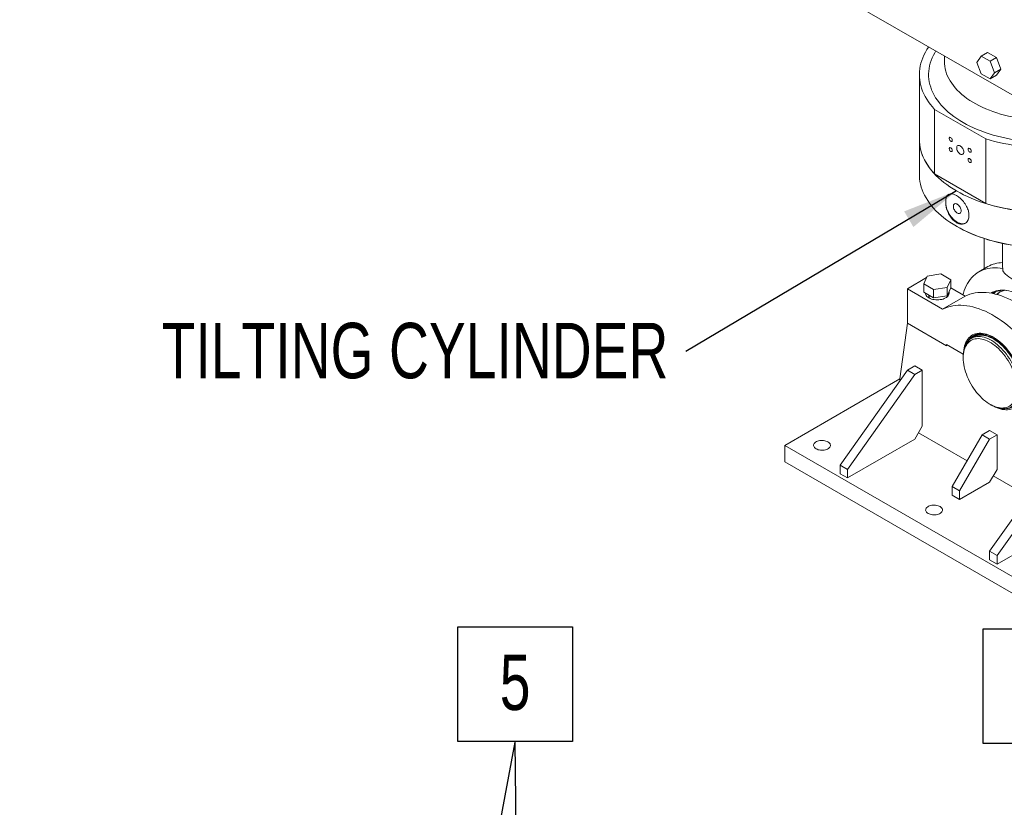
# Model space of a CAD drawing. Header units: millimetres. Extents: x 450 to 25135, y 150 to 17673.
# Tile 61 of 256: x 3301 to 5165, y 7843 to 9334. Entities that reach past the tile are written whole.
import ezdxf

# ---------------------------------------------------------------- set-up
doc = ezdxf.new("R2010")
doc.units = ezdxf.units.MM
doc.linetypes.add('SLD-Continua', pattern=[0])
doc.layers.add('COTAS', color=1, linetype='SLD-Continua')
doc.layers.add('OCULTA', color=8, linetype='SLD-Continua')
doc.styles.add('SLDTEXTSTYLE6', font='ARIALN.TTF', dxfattribs={"width": 0.87})
doc.styles.get("Standard").update_dxf_attribs({"font": 'ARIALN.TTF'})
doc.dimstyles.new('SLDDIMSTYLE0', dxfattribs={"dimtxt": 0.18, "dimasz": 105, "dimexe": 0, "dimexo": 0.0625, "dimgap": 0, "dimtad": 0, "dimtih": 1, "dimtoh": 1, "dimdec": 0, "dimrnd": 1e-09, "dimzin": 0, "dimdsep": 46, "dimtxsty": 'Standard', "dimsah": 1, "dimcen": 0.09, "dimadec": 0, "dimazin": 0, "dimtfac": 105, "dimtdec": 0, "dimtofl": 0, "dimtmove": 0, "dimatfit": 3, "dimfxl": 1, "dimfrac": 2, "dimtolj": 1, "dimtzin": 0, "dimarcsym": 0})

# ---------------------------------------------------------------- blocks, each defined once
blk = doc.blocks.new('SW_NOTE_0')
at = {"layer": 'COTAS', "color": 0, "ltscale": 30, "insert": (-33.1, 54), "char_height": 105, "attachment_point": 3, "style": 'SLDTEXTSTYLE6'}
blk.add_mtext('TILTING CYLINDER', dxfattribs=at)
blk = doc.blocks.new('SW_NOTE_0_26')
at = {"layer": 'COTAS', "color": 0, "ltscale": 30}
for p, q in [((-108.5, 1.3), (-108.5, 218.3)), ((-108.5, 218.3), (108.5, 218.3)), ((108.5, 218.3), (108.5, 1.3)), ((108.5, 1.3), (-108.5, 1.3))]:
    blk.add_line(p, q, dxfattribs=at)
at = {"layer": 'COTAS', "color": 0, "ltscale": 30, "insert": (-0.1, 166.1), "char_height": 105, "attachment_point": 2, "style": 'SLDTEXTSTYLE6'}
blk.add_mtext('12', dxfattribs=at)
blk = doc.blocks.new('SW_NOTE_0_31')
at = {"layer": 'COTAS', "color": 0, "ltscale": 30}
for p, q in [((-108.5, 1.3), (-108.5, 218.3)), ((-108.5, 218.3), (108.5, 218.3)), ((108.5, 218.3), (108.5, 1.3)), ((108.5, 1.3), (-108.5, 1.3))]:
    blk.add_line(p, q, dxfattribs=at)
at = {"layer": 'COTAS', "color": 0, "ltscale": 30, "insert": (-0.1, 166.1), "char_height": 105, "attachment_point": 2, "style": 'SLDTEXTSTYLE6'}
blk.add_mtext('5', dxfattribs=at)

msp = doc.modelspace()

# ---------------------------------------------------------------- linework, layer by layer
at = {"layer": 'OCULTA', "linetype": 'SLD-Continua', "lineweight": 18, "ltscale": 30}
for p, q in [((4424, 9627.9), (5272.5, 9138)), ((5051.7, 9265.5), (5051.7, 9254.7)), ((5121.3, 9264.9), (5113, 9253)), ((5133.3, 9271.9), (5121.3, 9264.9)), ((5138.1, 9255.3), (5121.3, 9264.9)), ((5150.1, 9262.2), (5133.3, 9271.9)), ((5113, 9253), (5121.3, 9231.5)), ((5150.1, 9262.2), (5138.1, 9255.3)), ((5146.4, 9233.7), (5138.1, 9255.3)), ((5158.5, 9240.6), (5150.1, 9262.2)), ((5004.2, 9230.2), (5004.2, 9107.8)), ((5121.3, 9231.5), (5138.1, 9221.8)), ((5138.1, 9221.8), (5146.4, 9233.7)), ((5150.1, 9228.7), (5138.1, 9221.8)), ((5158.5, 9240.6), (5146.4, 9233.7)), ((5150.1, 9228.7), (5158.5, 9240.6)), ((5130.1, 9108.4), (5033.1, 9164.3)), ((5033.1, 9164.3), (5033.1, 9041.9)), ((5004.2, 9107.8), (5004.2, 9040.8)), ((5130.1, 8985.9), (5130.1, 9108.4)), ((5130.1, 8985.9), (5033.1, 9041.9)), ((5054.1, 8993.8), (5054.1, 8984)), ((5097.8, 8958.8), (5097.8, 8968.6)), ((5074.5, 8942.8), (5075.2, 8942.4)), ((5126.9, 8862.4), (5126.9, 8919.8)), ((5161.7, 8910.5), (5161.7, 8866.2)), ((5133.8, 8866.4), (5116.8, 8856.6)), ((5162.4, 8862.6), (5162.4, 8858.6)), ((4981.6, 8824.6), (5018, 8845.7)), ((5019.3, 8848.5), (5012.5, 8833.7)), ((5045, 8852.5), (5019.3, 8848.5)), ((5063.8, 8841.6), (5045, 8852.5)), ((5056.9, 8826.8), (5063.8, 8841.6)), ((5063.8, 8826.1), (5063.8, 8841.6)), ((4981.6, 8824.6), (4981.6, 8759.3)), ((5048.3, 8786.1), (4981.6, 8824.6)), ((5012.5, 8833.7), (5031.2, 8822.9)), ((5012.5, 8818.2), (5012.5, 8833.7)), ((5012.5, 8818.2), (5031.2, 8807.4)), ((5031.2, 8822.9), (5056.9, 8826.8)), ((5031.2, 8807.4), (5031.2, 8822.9)), ((5056.9, 8811.3), (5056.9, 8826.8)), ((5056.9, 8811.3), (5063.8, 8826.1)), ((5060.6, 8816.4), (5060.6, 8819.3)), ((5090.7, 8810.6), (5063.8, 8826.1)), ((5021.9, 8812.8), (5021.9, 8807.5)), ((5022.6, 8807.9), (5021.9, 8807.5)), ((5022.6, 8812.4), (5022.6, 8807.1)), ((5031.2, 8807.4), (5056.9, 8811.3)), ((5048.3, 8786.1), (5090.7, 8810.6)), ((4981.6, 8759.3), (4967.4, 8654)), ((5055.8, 8716.4), (4981.6, 8759.3)), ((4981.6, 8759.3), (5055.8, 8716.4)), ((5098, 8727.7), (5097.2, 8726.5)), ((5107.1, 8733.1), (5102.8, 8730.6)), ((5106.9, 8735.8), (5106.7, 8735.7)), ((5144.2, 8730.5), (5144, 8730.4)), ((5144, 8730.4), (5144.2, 8730.1)), ((5144.2, 8730.4), (5144.1, 8730.4)), ((5144.1, 8730.4), (5144.1, 8730.4)), ((5144.1, 8730.4), (5144.2, 8730.4)), ((5144.1, 8730.4), (5144.1, 8730.4)), ((5144.1, 8730.3), (5144.1, 8730.4)), ((5144.1, 8730.4), (5144.1, 8730.4)), ((5144.1, 8730.4), (5144.1, 8730.4)), ((5144.1, 8730.4), (5144.1, 8730.3)), ((5144.1, 8730.3), (5144.1, 8730.4)), ((5144.1, 8730.4), (5144.1, 8730.4)), ((5144.1, 8730.4), (5144.1, 8730.3)), ((5144.1, 8730.4), (5144.1, 8730.4)), ((5144.1, 8730.4), (5144.1, 8730.4)), ((5144.1, 8730.4), (5144.1, 8730.4)), ((5144.1, 8730.4), (5144.1, 8730.4)), ((5144.1, 8730.4), (5144.1, 8730.4)), ((5144.1, 8730.3), (5144.1, 8730.4)), ((5144.1, 8730.4), (5144.2, 8730.3)), ((5144.1, 8730.4), (5144.1, 8730.4)), ((5144.1, 8730.3), (5144.1, 8730.3)), ((5144.1, 8730.3), (5144.1, 8730.3)), ((5144.1, 8730.3), (5144.1, 8730.3)), ((5144.1, 8730.3), (5144.1, 8730.3)), ((5144.1, 8730.3), (5144.1, 8730.3)), ((5144.1, 8730.3), (5144.1, 8730.3)), ((5144.1, 8730.3), (5144.1, 8730.3)), ((5144.2, 8730.3), (5144.1, 8730.3)), ((5144.2, 8730.3), (5144.1, 8730.3)), ((5144.1, 8730.3), (5144.1, 8730.3)), ((5144.1, 8730.3), (5144.2, 8730.3)), ((5144.1, 8730.3), (5144.1, 8730.3)), ((5144.1, 8730.2), (5144.1, 8730.3)), ((5144.1, 8730.3), (5144.2, 8730.3)), ((5144.1, 8730.3), (5144.1, 8730.3)), ((5144.2, 8730.2), (5144.1, 8730.2)), ((5144.4, 8730.2), (5144.2, 8730.5)), ((5144.2, 8730.5), (5144.2, 8730.5)), ((5144.2, 8730.5), (5144.4, 8730.2)), ((5144.2, 8730.4), (5144.2, 8730.4)), ((5144.2, 8730.4), (5144.2, 8730.4)), ((5144.2, 8730.4), (5144.2, 8730.4)), ((5144.2, 8730.3), (5144.2, 8730.4)), ((5144.2, 8730.4), (5144.2, 8730.4)), ((5144.2, 8730.4), (5144.2, 8730.4)), ((5144.2, 8730.4), (5144.2, 8730.4)), ((5144.2, 8730.4), (5144.2, 8730.4)), ((5144.2, 8730.4), (5144.2, 8730.4)), ((5144.2, 8730.4), (5144.2, 8730.4)), ((5144.2, 8730.4), (5144.2, 8730.4)), ((5144.2, 8730.4), (5144.2, 8730.4)), ((5144.2, 8730.4), (5144.2, 8730.4)), ((5144.2, 8730.4), (5144.2, 8730.4)), ((5144.2, 8730.4), (5144.2, 8730.4)), ((5144.2, 8730.4), (5144.2, 8730.4)), ((5144.2, 8730.4), (5144.2, 8730.3)), ((5144.2, 8730.4), (5144.2, 8730.4)), ((5144.2, 8730.4), (5144.2, 8730.4)), ((5144.2, 8730.4), (5144.2, 8730.4)), ((5144.2, 8730.4), (5144.2, 8730.4)), ((5144.2, 8730.4), (5144.2, 8730.4)), ((5144.2, 8730.4), (5144.2, 8730.4)), ((5144.2, 8730.4), (5144.2, 8730.4)), ((5144.2, 8730.4), (5144.2, 8730.4)), ((5144.2, 8730.4), (5144.2, 8730.4)), ((5144.2, 8730.4), (5144.2, 8730.4)), ((5144.2, 8730.3), (5144.2, 8730.3)), ((5144.2, 8730.3), (5144.2, 8730.3)), ((5144.2, 8730.3), (5144.2, 8730.3)), ((5144.2, 8730.3), (5144.2, 8730.3)), ((5144.2, 8730.3), (5144.2, 8730.3)), ((5144.2, 8730.3), (5144.2, 8730.3)), ((5144.2, 8730.3), (5144.2, 8730.3)), ((5144.2, 8730.3), (5144.2, 8730.3)), ((5144.2, 8730.3), (5144.2, 8730.3)), ((5144.2, 8730.3), (5144.2, 8730.3)), ((5144.2, 8730.3), (5144.2, 8730.2)), ((5144.2, 8730.2), (5144.2, 8730.3)), ((5144.2, 8730.3), (5144.2, 8730.3)), ((5144.2, 8730.3), (5144.2, 8730.3)), ((5144.2, 8730.3), (5144.2, 8730.3)), ((5144.2, 8730.3), (5144.2, 8730.3)), ((5144.2, 8730.3), (5144.2, 8730.3)), ((5144.2, 8730.3), (5144.2, 8730.3)), ((5144.2, 8730.3), (5144.2, 8730.3)), ((5144.2, 8730.3), (5144.2, 8730.3)), ((5144.2, 8730.3), (5144.2, 8730.3)), ((5144.2, 8730.3), (5144.2, 8730.3)), ((5144.2, 8730.3), (5144.2, 8730.3)), ((5144.2, 8730.3), (5144.2, 8730.2)), ((5144.2, 8730.3), (5144.2, 8730.3)), ((5144.2, 8730.3), (5144.2, 8730.3)), ((5144.2, 8730.3), (5144.3, 8730.3)), ((5144.2, 8730.2), (5144.2, 8730.3)), ((5144.2, 8730.3), (5144.2, 8730.3)), ((5144.2, 8730.3), (5144.3, 8730.3)), ((5144.3, 8730.2), (5144.2, 8730.3)), ((5144.2, 8730.3), (5144.2, 8730.3)), ((5144.2, 8730.3), (5144.2, 8730.3)), ((5144.2, 8730.3), (5144.2, 8730.3)), ((5144.2, 8730.1), (5144.4, 8730.2)), ((5144.4, 8730.2), (5144.2, 8730.1)), ((5144.2, 8730.2), (5144.2, 8730.2)), ((5144.2, 8730.2), (5144.2, 8730.2)), ((5144.2, 8730.2), (5144.2, 8730.2)), ((5144.2, 8730.2), (5144.2, 8730.2)), ((5144.2, 8730.2), (5144.2, 8730.2)), ((5144.2, 8730.2), (5144.2, 8730.2)), ((5144.2, 8730.2), (5144.2, 8730.2)), ((5144.2, 8730.2), (5144.2, 8730.2)), ((5144.2, 8730.2), (5144.2, 8730.2)), ((5144.2, 8730.2), (5144.2, 8730.2)), ((5144.2, 8730.2), (5144.2, 8730.2)), ((5144.2, 8730.2), (5144.2, 8730.2)), ((5144.2, 8730.2), (5144.2, 8730.2)), ((5144.2, 8730.2), (5144.2, 8730.2)), ((5144.2, 8730.2), (5144.2, 8730.2)), ((5144.2, 8730.2), (5144.2, 8730.2)), ((5144.3, 8730.2), (5144.2, 8730.2)), ((5144.2, 8730.2), (5144.2, 8730.2)), ((5144.2, 8730.2), (5144.2, 8730.2)), ((5144.2, 8730.2), (5144.2, 8730.2)), ((5144.2, 8730.1), (5144.2, 8730.1)), ((5144.3, 8730.3), (5144.3, 8730.3)), ((5144.3, 8730.3), (5144.3, 8730.3)), ((5144.3, 8730.3), (5144.3, 8730.2)), ((5144.3, 8730.2), (5144.3, 8730.3)), ((5144.3, 8730.3), (5144.3, 8730.3)), ((5144.3, 8730.3), (5144.3, 8730.3)), ((5144.3, 8730.3), (5144.3, 8730.2)), ((5144.3, 8730.3), (5144.3, 8730.2)), ((5144.3, 8730.3), (5144.3, 8730.3)), ((5144.3, 8730.3), (5144.3, 8730.3)), ((5144.3, 8730.2), (5144.3, 8730.2)), ((5144.3, 8730.2), (5144.3, 8730.2)), ((5144.3, 8730.2), (5144.3, 8730.2)), ((5144.3, 8730.2), (5144.3, 8730.2)), ((5144.3, 8730.2), (5144.3, 8730.2)), ((5144.3, 8730.2), (5144.3, 8730.2)), ((5144.3, 8730.2), (5144.3, 8730.2)), ((5144.3, 8730.2), (5144.3, 8730.2)), ((5144.3, 8730.2), (5144.3, 8730.2)), ((5144.3, 8730.2), (5144.3, 8730.2)), ((5144.3, 8730.2), (5144.3, 8730.2)), ((5144.4, 8730.2), (5144.4, 8730.2)), ((5055.8, 8718.9), (5055.8, 8716.4)), ((5087.4, 8700.6), (5055.8, 8718.9)), ((5055.8, 8716.4), (5055.8, 8718.9)), ((5055.8, 8718.9), (5087.4, 8700.6)), ((5087.3, 8696.2), (5087.3, 8693.8)), ((4981.6, 8670.3), (4854.3, 8490.7)), ((4995.7, 8678.5), (4981.6, 8670.3)), ((4995.7, 8662.1), (4981.6, 8670.3)), ((5009.8, 8670.3), (4995.7, 8678.5)), ((5009.8, 8670.3), (4995.7, 8662.1)), ((5009.8, 8564.1), (5009.8, 8670.3)), ((4967.4, 8653.9), (4749.3, 8528)), ((4995.7, 8662.1), (4868.4, 8482.5)), ((4967.4, 8654), (4967.4, 8650.3)), ((5138.2, 8605.6), (5140.3, 8604.4)), ((4995.7, 8539.6), (5009.8, 8564.1)), ((5137.1, 8556), (5123, 8547.8)), ((5151.3, 8547.8), (5137.1, 8556)), ((4868.4, 8466.2), (4995.7, 8539.6)), ((5002.8, 8551.9), (5094.7, 8498.8)), ((5123, 8547.8), (5066.4, 8449.8)), ((5137.1, 8539.7), (5080.5, 8441.7)), ((5137.1, 8539.7), (5123, 8547.8)), ((5151.3, 8547.8), (5137.1, 8539.7)), ((5151.3, 8482.5), (5151.3, 8547.8)), ((4749.3, 8528), (5244.2, 8242.3)), ((4749.3, 8528), (4749.3, 8497)), ((5264.4, 8507), (5137.1, 8327.4)), ((5278.5, 8498.8), (5151.3, 8319.2)), ((4749.3, 8497), (5244.2, 8211.2)), ((4868.4, 8482.5), (4854.3, 8490.7)), ((4854.3, 8490.7), (4854.3, 8474.3)), ((4868.4, 8482.5), (4868.4, 8466.2)), ((5137.1, 8458), (5151.3, 8482.5)), ((4868.4, 8466.2), (4854.3, 8474.3)), ((5144.2, 8470.2), (5211, 8431.7)), ((5080.5, 8441.7), (5066.4, 8449.8)), ((5066.4, 8449.8), (5066.4, 8433.5)), ((5080.5, 8425.3), (5137.1, 8458)), ((5080.5, 8425.3), (5066.4, 8433.5)), ((5080.5, 8441.7), (5080.5, 8425.3)), ((5151.3, 8302.9), (5278.5, 8376.4)), ((5137.1, 8327.4), (5151.3, 8319.2)), ((5137.1, 8327.4), (5137.1, 8311.1)), ((5151.3, 8319.2), (5151.3, 8302.9)), ((5137.1, 8311.1), (5151.3, 8302.9))]:
    msp.add_line(p, q, dxfattribs=at)
at = {"layer": 'OCULTA', "linetype": 'SLD-Continua', "lineweight": 18, "ltscale": 30, "flags": 128}
for points in [[(5130.1, 9108.4), (5138.2, 9105.9), (5146.6, 9103.7), (5155, 9101.6), (5163.6, 9099.7), (5172.3, 9098.1), (5181.1, 9096.6), (5190.1, 9095.3), (5199, 9094.2), (5208.1, 9093.3), (5217.2, 9092.6), (5226.4, 9092.1), (5235.5, 9091.8), (5244.7, 9091.7), (5253.9, 9091.8), (5263.1, 9092.1), (5272.2, 9092.6), (5281.3, 9093.3), (5290.4, 9094.3), (5299.3, 9095.4), (5308.2, 9096.7), (5317, 9098.2), (5325.7, 9099.9), (5334.3, 9101.8), (5342.8, 9103.9), (5351.1, 9106.2), (5359.2, 9108.6), (5367.2, 9111.2), (5375, 9114.1), (5382.6, 9117), (5390, 9120.2), (5397.2, 9123.5), (5404.2, 9126.9), (5410.9, 9130.5), (5417.4, 9134.3), (5423.6, 9138.2), (5429.6, 9142.2), (5435.3, 9146.4), (5440.7, 9150.7), (5445.8, 9155.1), (5450.7, 9159.6), (5455.2, 9164.2), (5459.4, 9168.9), (5463.3, 9173.7), (5466.9, 9178.6), (5470.2, 9183.5), (5473.1, 9188.6), (5475.7, 9193.6), (5478, 9198.8), (5479.9, 9204), (5481.5, 9209.2), (5482.7, 9214.4), (5483.6, 9219.7), (5484.1, 9225), (5484.2, 9230.3), (5484.1, 9235.6), (5483.5, 9240.9), (5482.6, 9246.2), (5481.4, 9251.5), (5479.8, 9256.7), (5477.9, 9261.9), (5475.6, 9267), (5473, 9272.1), (5470.1, 9277.1), (5466.8, 9282.1), (5463.2, 9286.9), (5459.3, 9291.7), (5455.1, 9296.5), (5450.5, 9301.1), (5445.7, 9305.6), (5441.6, 9309.1)], [(5022.1, 9282.6), (5021.8, 9282.2), (5018.5, 9277.3), (5015.6, 9272.3), (5012.9, 9267.2), (5010.7, 9262), (5008.7, 9256.9), (5007.1, 9251.6), (5005.9, 9246.4), (5005, 9241.1), (5004.4, 9235.8), (5004.2, 9230.5), (5004.4, 9225.2), (5004.9, 9219.9), (5005.8, 9214.6), (5007, 9209.4), (5008.5, 9204.1), (5010.4, 9199), (5012.7, 9193.8), (5015.3, 9188.7), (5018.2, 9183.7), (5021.4, 9178.7), (5025, 9173.8), (5028.9, 9169), (5033.1, 9164.3)], [(5436.7, 9294.6), (5438.8, 9292.6), (5442.9, 9288.1), (5446.7, 9283.5), (5450.2, 9278.8), (5453.4, 9274), (5456.3, 9269.2), (5458.8, 9264.3), (5461, 9259.4), (5462.8, 9254.4), (5464.3, 9249.3), (5465.4, 9244.3), (5466.2, 9239.2), (5466.6, 9234.1), (5466.7, 9229), (5466.5, 9223.9), (5465.9, 9218.8), (5464.9, 9213.7), (5463.6, 9208.6), (5461.9, 9203.6), (5459.9, 9198.6), (5457.6, 9193.7), (5454.9, 9188.8), (5451.9, 9184), (5448.5, 9179.3), (5444.8, 9174.7), (5440.9, 9170.1), (5436.6, 9165.6), (5432, 9161.3), (5427.1, 9157), (5421.9, 9152.9), (5416.4, 9148.9), (5410.7, 9145), (5404.7, 9141.2), (5398.4, 9137.6), (5391.9, 9134.2), (5385.2, 9130.8), (5378.2, 9127.7), (5371.1, 9124.7), (5363.7, 9121.9), (5356.1, 9119.2), (5348.4, 9116.7), (5340.5, 9114.4), (5332.4, 9112.3), (5324.3, 9110.4), (5315.9, 9108.6), (5307.5, 9107.1), (5299, 9105.7), (5290.4, 9104.6), (5281.7, 9103.6), (5272.9, 9102.9), (5264.1, 9102.3), (5255.3, 9101.9), (5246.5, 9101.8), (5237.6, 9101.8), (5228.8, 9102.1), (5220, 9102.6), (5211.2, 9103.2), (5202.5, 9104.1), (5193.8, 9105.1), (5185.2, 9106.4), (5176.8, 9107.8), (5168.4, 9109.5), (5160.1, 9111.3), (5152, 9113.3), (5144, 9115.6), (5136.2, 9117.9), (5128.6, 9120.5), (5121.1, 9123.3), (5113.8, 9126.2), (5106.8, 9129.2), (5099.9, 9132.5), (5093.3, 9135.9), (5086.9, 9139.4)], [(5086.9, 9139.4), (5080.8, 9143.1), (5074.9, 9146.9), (5069.3, 9150.9), (5064, 9154.9), (5058.9, 9159.1), (5054.2, 9163.4), (5049.7, 9167.9), (5045.6, 9172.4), (5041.8, 9177), (5038.3, 9181.7), (5035.1, 9186.4), (5032.2, 9191.3), (5029.7, 9196.2), (5027.5, 9201.1), (5025.7, 9206.1), (5024.2, 9211.2), (5023.1, 9216.2), (5022.3, 9221.3), (5021.8, 9226.4), (5021.8, 9231.5), (5022, 9236.6), (5022.6, 9241.7), (5023.6, 9246.8), (5024.9, 9251.8), (5026.6, 9256.9), (5028.6, 9261.8), (5030.9, 9266.8), (5033.6, 9271.6), (5035.6, 9274.8)], [(5262.1, 9144.1), (5261.7, 9144.1), (5253.5, 9143.7), (5245.3, 9143.6), (5237, 9143.7), (5228.8, 9144), (5220.6, 9144.4), (5212.5, 9145.1), (5204.4, 9146), (5196.4, 9147.1), (5188.5, 9148.4), (5180.7, 9149.8), (5173, 9151.5), (5165.4, 9153.4), (5158, 9155.4), (5150.7, 9157.6), (5143.6, 9160), (5136.7, 9162.6), (5129.9, 9165.3), (5123.4, 9168.2), (5117.1, 9171.3), (5111.1, 9174.5), (5105.2, 9177.8), (5099.7, 9181.3), (5094.4, 9185), (5089.4, 9188.7), (5084.6, 9192.6), (5080.2, 9196.6), (5076, 9200.7), (5072.2, 9204.9), (5068.6, 9209.2), (5065.4, 9213.6), (5062.5, 9218), (5060, 9222.5), (5057.8, 9227.1), (5055.9, 9231.7), (5054.4, 9236.4), (5053.2, 9241.1), (5052.4, 9245.8), (5051.9, 9250.6), (5051.7, 9254.7)], [(5004.2, 9107.8), (5004.4, 9102.7), (5004.9, 9097.4), (5005.8, 9092.1), (5007, 9086.9), (5008.5, 9081.7), (5010.4, 9076.5), (5012.7, 9071.3), (5015.3, 9066.2), (5018.2, 9061.2), (5021.4, 9056.3), (5025, 9051.4), (5028.9, 9046.6), (5033.1, 9041.9)], [(5074.5, 9009.8), (5068.2, 9013.6), (5062, 9017.6), (5056.2, 9021.7), (5050.6, 9025.9), (5045.3, 9030.2), (5040.3, 9034.7), (5035.6, 9039.2), (5031.2, 9043.9), (5027.2, 9048.7), (5023.4, 9053.5), (5020, 9058.4), (5016.9, 9063.4), (5014.1, 9068.5), (5011.6, 9073.6), (5009.6, 9078.8), (5007.8, 9084), (5006.4, 9089.2), (5005.3, 9094.5), (5004.6, 9099.8), (5004.3, 9105.1), (5004.2, 9107.8)], [(5066.6, 9105.7), (5066.5, 9104.8), (5066.1, 9104.1), (5065.5, 9103.7), (5064.7, 9103.6), (5063.9, 9103.9), (5063, 9104.5), (5062.2, 9105.3), (5061.5, 9106.4), (5061, 9107.5), (5060.7, 9108.6), (5060.7, 9109.6), (5061, 9110.5), (5061.5, 9111), (5062.2, 9111.3), (5063, 9111.2), (5063.9, 9110.7), (5064.7, 9110), (5065.5, 9109), (5066.1, 9108), (5066.5, 9106.8), (5066.6, 9105.7)], [(5484.2, 9107.8), (5484.2, 9105.1), (5483.8, 9099.8), (5483.1, 9094.5), (5482.1, 9089.2), (5480.7, 9084), (5478.9, 9078.8), (5476.8, 9073.6), (5474.4, 9068.5), (5471.6, 9063.4), (5468.5, 9058.4), (5465.1, 9053.5), (5461.3, 9048.7), (5457.2, 9043.9), (5452.9, 9039.2), (5448.2, 9034.7), (5443.2, 9030.2), (5437.9, 9025.9), (5432.3, 9021.7), (5426.4, 9017.6), (5420.3, 9013.6), (5413.9, 9009.8), (5407.3, 9006.1), (5400.5, 9002.6), (5393.4, 8999.2), (5386.1, 8996), (5378.5, 8992.9), (5370.8, 8990), (5362.9, 8987.3), (5354.8, 8984.8), (5346.6, 8982.4), (5338.2, 8980.3), (5329.7, 8978.3), (5321, 8976.5), (5312.3, 8974.9), (5303.4, 8973.5), (5294.4, 8972.3), (5285.4, 8971.3), (5276.3, 8970.4), (5267.2, 8969.8), (5258, 8969.4), (5248.8, 8969.2), (5239.6, 8969.2), (5230.5, 8969.4), (5221.3, 8969.8), (5212.2, 8970.4), (5203.1, 8971.3), (5194, 8972.3), (5185.1, 8973.5), (5176.2, 8974.9), (5167.5, 8976.5), (5158.8, 8978.3), (5150.3, 8980.3), (5141.9, 8982.4), (5133.7, 8984.8), (5125.6, 8987.3), (5117.7, 8990), (5110, 8992.9), (5102.4, 8996), (5095.1, 8999.2), (5088, 9002.6), (5081.2, 9006.1), (5074.5, 9009.8)], [(5074.9, 9091.2), (5075, 9092.7), (5075.4, 9093.9), (5076, 9094.9), (5076.9, 9095.6), (5077.9, 9096), (5079, 9096), (5080.3, 9095.7), (5081.6, 9095.1), (5082.9, 9094.2), (5084.2, 9093), (5085.3, 9091.7), (5086.4, 9090.1), (5087.2, 9088.4), (5087.8, 9086.7), (5088.2, 9085.1), (5088.3, 9083.5), (5088.2, 9082), (5087.8, 9080.8), (5087.2, 9079.8), (5086.4, 9079.1), (5085.3, 9078.8), (5084.2, 9078.7), (5082.9, 9079), (5081.6, 9079.6), (5080.3, 9080.5), (5079, 9081.7), (5077.9, 9083.1), (5076.9, 9084.6), (5076, 9086.3), (5075.4, 9088), (5075, 9089.6), (5074.9, 9091.2)], [(5130.1, 8985.9), (5138.2, 8983.4), (5146.6, 8981.2), (5155, 8979.1), (5163.6, 8977.3), (5172.3, 8975.6), (5181.1, 8974.1), (5190.1, 8972.8), (5199, 8971.7), (5208.1, 8970.8), (5217.2, 8970.1), (5226.4, 8969.6), (5235.5, 8969.3), (5244.7, 8969.2), (5253.9, 8969.3), (5263.1, 8969.6), (5272.2, 8970.1), (5281.3, 8970.9), (5290.4, 8971.8), (5299.3, 8972.9), (5308.2, 8974.2), (5317, 8975.7), (5325.7, 8977.4), (5334.3, 8979.3), (5342.8, 8981.4), (5351.1, 8983.7), (5359.2, 8986.1), (5367.2, 8988.8), (5375, 8991.6), (5382.6, 8994.5), (5390, 8997.7), (5397.2, 9001), (5404.2, 9004.4), (5410.9, 9008.1), (5417.4, 9011.8), (5423.6, 9015.7), (5429.6, 9019.7), (5435.3, 9023.9), (5440.7, 9028.2), (5445.8, 9032.6), (5450.7, 9037.1), (5455.2, 9041.7), (5459.4, 9046.4), (5463.3, 9051.2), (5466.9, 9056.1), (5470.2, 9061), (5473.1, 9066.1), (5475.7, 9071.2), (5478, 9076.3), (5479.9, 9081.5), (5481.5, 9086.7), (5482.7, 9092), (5483.6, 9097.2), (5484.1, 9102.5), (5484.2, 9107.8)], [(5066.6, 9086.3), (5066.5, 9085.4), (5066.1, 9084.7), (5065.5, 9084.3), (5064.7, 9084.2), (5063.9, 9084.5), (5063, 9085.1), (5062.2, 9085.9), (5061.5, 9086.9), (5061, 9088.1), (5060.7, 9089.2), (5060.7, 9090.2), (5061, 9091), (5061.5, 9091.6), (5062.2, 9091.8), (5063, 9091.7), (5063.9, 9091.3), (5064.7, 9090.6), (5065.5, 9089.6), (5066.1, 9088.5), (5066.5, 9087.4), (5066.6, 9086.3)], [(5102.5, 9085), (5102.4, 9084.1), (5102, 9083.4), (5101.4, 9083), (5100.7, 9082.9), (5099.8, 9083.2), (5098.9, 9083.8), (5098.1, 9084.6), (5097.4, 9085.6), (5096.9, 9086.8), (5096.6, 9087.9), (5096.6, 9088.9), (5096.9, 9089.7), (5097.4, 9090.3), (5098.1, 9090.5), (5098.9, 9090.4), (5099.8, 9090), (5100.7, 9089.3), (5101.4, 9088.3), (5102, 9087.2), (5102.4, 9086.1), (5102.5, 9085)], [(5102.5, 9065.6), (5102.4, 9064.6), (5102, 9063.9), (5101.4, 9063.5), (5100.7, 9063.5), (5099.8, 9063.7), (5098.9, 9064.3), (5098.1, 9065.2), (5097.4, 9066.2), (5096.9, 9067.3), (5096.6, 9068.5), (5096.6, 9069.5), (5096.9, 9070.3), (5097.4, 9070.9), (5098.1, 9071.1), (5098.9, 9071), (5099.8, 9070.6), (5100.7, 9069.8), (5101.4, 9068.9), (5102, 9067.8), (5102.4, 9066.6), (5102.5, 9065.6)], [(5004.2, 9040.8), (5004.3, 9038.1), (5004.6, 9032.8), (5005.3, 9027.5), (5006.4, 9022.3), (5007.8, 9017), (5009.6, 9011.8), (5011.6, 9006.7), (5014.1, 9001.5), (5016.9, 8996.5), (5020, 8991.5), (5023.4, 8986.6), (5027.2, 8981.7), (5031.2, 8977), (5035.6, 8972.3), (5040.3, 8967.7), (5045.3, 8963.3), (5050.6, 8958.9), (5056.2, 8954.7), (5062, 8950.6), (5068.2, 8946.7), (5074.5, 8942.8)], [(5074.5, 8942.8), (5081.2, 8939.1), (5088, 8935.6), (5095.1, 8932.2), (5102.4, 8929), (5110, 8926), (5117.7, 8923.1), (5125.6, 8920.4), (5133.7, 8917.8), (5141.9, 8915.5), (5150.3, 8913.3), (5158.8, 8911.3), (5167.5, 8909.5), (5176.2, 8907.9), (5185.1, 8906.5), (5194, 8905.3), (5203.1, 8904.3), (5212.2, 8903.5), (5221.3, 8902.9), (5230.5, 8902.5), (5239.6, 8902.3), (5248.8, 8902.3), (5258, 8902.5), (5267.2, 8902.9), (5276.3, 8903.5), (5285.4, 8904.3), (5294.4, 8905.3), (5303.4, 8906.5), (5312.3, 8907.9), (5321, 8909.5), (5329.7, 8911.3), (5338.2, 8913.3), (5346.6, 8915.5), (5354.8, 8917.8), (5362.9, 8920.4), (5370.8, 8923.1), (5378.5, 8926), (5386.1, 8929), (5393.4, 8932.2), (5400.5, 8935.6), (5407.3, 8939.1), (5413.9, 8942.8), (5420.3, 8946.7), (5426.4, 8950.6), (5432.3, 8954.7), (5437.9, 8958.9), (5443.2, 8963.3), (5448.2, 8967.7), (5452.9, 8972.3), (5457.2, 8977), (5461.3, 8981.7), (5465.1, 8986.6), (5468.5, 8991.5), (5471.6, 8996.5), (5474.4, 9001.5), (5476.8, 9006.7), (5478.9, 9011.8), (5480.7, 9017), (5482.1, 9022.3), (5483.1, 9027.5), (5483.8, 9032.8), (5484.2, 9038.1), (5484.2, 9040.8)], [(5097.8, 8968.6), (5097.5, 8970.3), (5097, 8972.2), (5096.4, 8974.1), (5095.6, 8976.1), (5094.8, 8978.2), (5093.7, 8980.4), (5092.3, 8983), (5090.9, 8985.3), (5089.3, 8987.5), (5087.5, 8989.8), (5085.7, 8991.9), (5083.9, 8993.8), (5082.2, 8995.4), (5078.3, 8998.7), (5074.5, 9001.2), (5073.1, 9002), (5071.6, 9002.7), (5070.1, 9003.3), (5068.6, 9003.8), (5067.2, 9004.1), (5065.7, 9004.4), (5064.2, 9004.4), (5062.6, 9004.3), (5061, 9003.9), (5059.3, 9003), (5057.8, 9001.9), (5056.5, 9000.3), (5054.9, 8997.2), (5054.1, 8993.8)], [(5054.1, 8984), (5054.4, 8982.2), (5054.7, 8980.3), (5055.2, 8978.3), (5055.8, 8976.2), (5056.5, 8974), (5057.3, 8971.7), (5058.5, 8969), (5059.7, 8966.5), (5061, 8964.2), (5062.5, 8961.7), (5064.1, 8959.4), (5065.6, 8957.5), (5067.2, 8955.7), (5070.8, 8952.3), (5074.5, 8949.8), (5076, 8949), (5077.5, 8948.3), (5079.1, 8947.7), (5080.7, 8947.3), (5082.2, 8947), (5083.8, 8946.9), (5085.6, 8946.9), (5087.4, 8947.2), (5089.3, 8947.8), (5091.3, 8948.8), (5093.2, 8950.2), (5094.8, 8951.9), (5096.7, 8955.2), (5097.8, 8958.8)], [(5054.1, 8984), (5054.7, 8981), (5055.5, 8978), (5056.5, 8975), (5057.8, 8971.9), (5059.2, 8968.9), (5060.9, 8966), (5062.7, 8963.3), (5064.7, 8960.6), (5066.8, 8958.2), (5069, 8955.9), (5071.3, 8953.9), (5073.6, 8952.1), (5076, 8950.6), (5078.3, 8949.4), (5080.6, 8948.5), (5082.9, 8947.9), (5085.1, 8947.6), (5087.2, 8947.6), (5089.2, 8948), (5091, 8948.7), (5091.7, 8949)], [(5083.3, 8972.1), (5083.2, 8970.6), (5082.8, 8969.3), (5082.2, 8968.2), (5081.4, 8967.5), (5080.4, 8967), (5079.2, 8966.8), (5078, 8967), (5076.6, 8967.5), (5075.3, 8968.3), (5073.9, 8969.3), (5072.7, 8970.6), (5071.5, 8972.1), (5070.5, 8973.7), (5069.7, 8975.4), (5069.1, 8977.2), (5068.7, 8978.9), (5068.6, 8980.5), (5068.7, 8982), (5069.1, 8983.3), (5069.7, 8984.4), (5070.5, 8985.1), (5071.5, 8985.6), (5072.7, 8985.8), (5073.9, 8985.6), (5075.3, 8985.1), (5076.6, 8984.4), (5078, 8983.3), (5079.2, 8982), (5080.4, 8980.5), (5081.4, 8978.9), (5082.2, 8977.2), (5082.8, 8975.4), (5083.2, 8973.7), (5083.3, 8972.1)], [(5413.3, 8942.4), (5413.2, 8942.4), (5406.6, 8938.8), (5399.8, 8935.2), (5392.7, 8931.9), (5385.5, 8928.7), (5378, 8925.6), (5370.3, 8922.8), (5362.4, 8920.1), (5354.4, 8917.5), (5346.2, 8915.2), (5337.8, 8913), (5329.3, 8911), (5320.7, 8909.3), (5312, 8907.7), (5303.1, 8906.3), (5294.2, 8905.1), (5285.2, 8904.1), (5276.2, 8903.2), (5267.1, 8902.6), (5258, 8902.2), (5248.8, 8902), (5239.7, 8902), (5230.5, 8902.2), (5221.4, 8902.6), (5212.3, 8903.2), (5203.2, 8904.1), (5194.3, 8905.1), (5185.3, 8906.3), (5176.5, 8907.7), (5167.8, 8909.3), (5159.2, 8911), (5150.7, 8913), (5142.3, 8915.2), (5134.1, 8917.5), (5126.1, 8920.1), (5118.2, 8922.8), (5110.5, 8925.6), (5103, 8928.7), (5095.7, 8931.9), (5088.7, 8935.2), (5081.8, 8938.8), (5075.2, 8942.4)], [(5086.6, 8812.9), (5087.5, 8816), (5089.1, 8821), (5090.9, 8825.7), (5092.9, 8830.2), (5095.2, 8834.5), (5097.7, 8838.5), (5100.5, 8842.3), (5103.4, 8845.7), (5106.5, 8848.9), (5109.9, 8851.8), (5113.4, 8854.5), (5117.1, 8856.8), (5121, 8858.8), (5125.1, 8860.5), (5129.3, 8861.8), (5133.6, 8862.9), (5138.1, 8863.7), (5142.7, 8864.1), (5147.5, 8864.2), (5152.4, 8864), (5157.3, 8863.5), (5162.4, 8862.6)], [(5161.8, 8866.2), (5161.7, 8865.9), (5162.4, 8862.6)], [(5015.6, 8816.4), (5015.8, 8814.8), (5016.3, 8813.2), (5017.2, 8811.6), (5018.5, 8810.1), (5020, 8808.7), (5021.9, 8807.5)], [(5022.6, 8807.1), (5024.8, 8806), (5027.2, 8805.1), (5029.8, 8804.4), (5032.5, 8803.9), (5035.3, 8803.6), (5038.1, 8803.5), (5041, 8803.6), (5043.8, 8803.9), (5046.5, 8804.4), (5049.1, 8805.1), (5051.5, 8806), (5053.7, 8807.1), (5055.6, 8808.3), (5057.3, 8809.6), (5058.6, 8811.1), (5059.6, 8812.6), (5060.3, 8814.3), (5060.6, 8815.9), (5060.6, 8816.4)], [(5280.8, 8702.6), (5278, 8707.1), (5273.3, 8714.1), (5268.5, 8721.1), (5263.5, 8727.9), (5258.4, 8734.5), (5253.1, 8740.9), (5247.8, 8747.1), (5242.3, 8753.2), (5236.7, 8759), (5231, 8764.6), (5225.3, 8770), (5219.4, 8775.1), (5213.5, 8780), (5207.6, 8784.6), (5201.6, 8788.9), (5195.6, 8793), (5189.6, 8796.7), (5183.6, 8800.2), (5177.6, 8803.4), (5171.6, 8806.2), (5165.6, 8808.8), (5159.7, 8811.1), (5153.8, 8813), (5148, 8814.6), (5142.2, 8815.9), (5136.5, 8816.8), (5131, 8817.4), (5125.5, 8817.7), (5120.1, 8817.7), (5114.8, 8817.3), (5109.7, 8816.6), (5104.7, 8815.6), (5099.9, 8814.3), (5095.2, 8812.6), (5090.7, 8810.6)], [(5139.6, 8816.3), (5142.4, 8817.8), (5145.8, 8819.3), (5149.4, 8820.4), (5153.1, 8821.3), (5157, 8821.8), (5161, 8822), (5165.1, 8821.8), (5169.3, 8821.4), (5173.6, 8820.6), (5178, 8819.5), (5182.5, 8818.1), (5186.9, 8816.4), (5191.5, 8814.3), (5196, 8812), (5200.6, 8809.4), (5205.1, 8806.5), (5209.6, 8803.3), (5214.1, 8799.8), (5218.5, 8796.1), (5222.9, 8792.2), (5227.2, 8788), (5231.4, 8783.6), (5235.6, 8778.9), (5239.6, 8774.1), (5243.4, 8769.1), (5247.2, 8764), (5250.8, 8758.7), (5254.2, 8753.3), (5257.4, 8747.7), (5260.5, 8742.1), (5263.4, 8736.4), (5266.1, 8730.6), (5268.6, 8724.7), (5270.9, 8718.9), (5271.8, 8716.4)], [(5149.2, 8819.1), (5147.1, 8817.2), (5145.2, 8815.2)], [(5240.1, 8675.4), (5235.6, 8682.6), (5230.9, 8689.7), (5226.1, 8696.6), (5221.1, 8703.4), (5216, 8710), (5210.7, 8716.4), (5205.3, 8722.7), (5199.8, 8728.7), (5194.3, 8734.5), (5188.6, 8740.1), (5182.8, 8745.5), (5177, 8750.6), (5171.1, 8755.5), (5165.2, 8760.1), (5159.2, 8764.4), (5153.2, 8768.5), (5147.2, 8772.2), (5141.2, 8775.7), (5135.2, 8778.9), (5129.2, 8781.8), (5123.2, 8784.3), (5117.3, 8786.6), (5111.4, 8788.5), (5105.5, 8790.1), (5099.8, 8791.4), (5094.1, 8792.3), (5088.5, 8793), (5083, 8793.2), (5077.7, 8793.2), (5072.4, 8792.8), (5067.3, 8792.1), (5062.3, 8791.1), (5057.5, 8789.8), (5052.8, 8788.1), (5048.3, 8786.1)], [(5087.3, 8696.2), (5087.4, 8700.4), (5087.8, 8704.4), (5088.4, 8708.2), (5089.3, 8711.8), (5090.4, 8715.1), (5091.8, 8718.3), (5093.3, 8721.2), (5095.2, 8723.8), (5097.2, 8726.2), (5099.4, 8728.2), (5101.8, 8730), (5104.5, 8731.4), (5107.2, 8732.6), (5110.2, 8733.4), (5113.3, 8733.9), (5116.5, 8734.1), (5119.8, 8733.9), (5123.2, 8733.4), (5126.7, 8732.6), (5130.3, 8731.5), (5133.9, 8730.1), (5137.6, 8728.4), (5141.2, 8726.3), (5144.9, 8724), (5148.5, 8721.4), (5152.1, 8718.5), (5155.6, 8715.4), (5159.1, 8712), (5162.5, 8708.4), (5165.8, 8704.6), (5168.9, 8700.7), (5171.9, 8696.5), (5174.8, 8692.2), (5177.5, 8687.8), (5180, 8683.3), (5182.3, 8678.7), (5184.5, 8674), (5186.4, 8669.3), (5188.1, 8664.6), (5189.6, 8659.9), (5190.8, 8655.2), (5191.8, 8650.5), (5192.5, 8646), (5193, 8641.5), (5193.3, 8637.1), (5193.3, 8632.9), (5193, 8628.8), (5192.5, 8624.9), (5191.8, 8621.2), (5190.8, 8617.7), (5189.6, 8614.5), (5188.1, 8611.5), (5186.4, 8608.7), (5184.5, 8606.2), (5182.3, 8604), (5180, 8602.1), (5177.5, 8600.5), (5174.8, 8599.2), (5171.9, 8598.2), (5168.9, 8597.5), (5165.8, 8597.2), (5162.5, 8597.2), (5159.1, 8597.5), (5155.6, 8598.1), (5152.1, 8599.1), (5148.5, 8600.4), (5144.9, 8602), (5141.2, 8603.8), (5140.3, 8604.4)], [(5087.3, 8693.8), (5087.4, 8697.8), (5087.8, 8701.7), (5088.4, 8705.4), (5089.2, 8708.8), (5090.3, 8712.1), (5091.7, 8715.1), (5093.2, 8717.9), (5095, 8720.5), (5097, 8722.7), (5099.2, 8724.7), (5101.6, 8726.4), (5104.1, 8727.7), (5106.8, 8728.8), (5109.7, 8729.6), (5112.7, 8730), (5115.9, 8730.1), (5119.1, 8729.9), (5122.4, 8729.4), (5125.9, 8728.5), (5129.3, 8727.4), (5132.9, 8725.9), (5136.4, 8724.2), (5140, 8722.1), (5143.5, 8719.8), (5147, 8717.2), (5150.5, 8714.3), (5153.9, 8711.2), (5157.2, 8707.9), (5160.5, 8704.3), (5163.6, 8700.6), (5166.6, 8696.7), (5169.5, 8692.6), (5172.2, 8688.4), (5174.8, 8684.1), (5177.2, 8679.7), (5179.4, 8675.2), (5181.4, 8670.6), (5183.1, 8666), (5184.7, 8661.4), (5186, 8656.9), (5187.1, 8652.3), (5188, 8647.9), (5188.6, 8643.5), (5189, 8639.2), (5189.1, 8635), (5189, 8631), (5188.6, 8627.1), (5188, 8623.4), (5187.1, 8619.9), (5186, 8616.7), (5184.7, 8613.6), (5183.1, 8610.8), (5181.4, 8608.3), (5179.4, 8606), (5177.2, 8604.1), (5174.8, 8602.4), (5172.2, 8601), (5169.5, 8600), (5166.6, 8599.2), (5163.6, 8598.8), (5160.5, 8598.7), (5157.2, 8598.9), (5153.9, 8599.4), (5150.5, 8600.2), (5147, 8601.4), (5143.5, 8602.8), (5140, 8604.6), (5136.4, 8606.7), (5132.9, 8609), (5129.3, 8611.6), (5125.9, 8614.4), (5122.4, 8617.6), (5119.1, 8620.9), (5115.9, 8624.4), (5112.7, 8628.2), (5109.7, 8632.1), (5106.8, 8636.1), (5104.1, 8640.4), (5101.6, 8644.7), (5099.2, 8649.1), (5097, 8653.6), (5095, 8658.2), (5093.2, 8662.7), (5091.7, 8667.3), (5090.3, 8671.9), (5089.2, 8676.4), (5088.4, 8680.9), (5087.8, 8685.3), (5087.4, 8689.6), (5087.3, 8693.8)], [(5088.4, 8708.3), (5088.5, 8708.7), (5089.1, 8712.6), (5090, 8716.3), (5091.1, 8719.8), (5092.4, 8723.1), (5094, 8726.1), (5095.8, 8728.9), (5097.8, 8731.3), (5100.1, 8733.6), (5102.5, 8735.5), (5105.1, 8737.1), (5107.9, 8738.4), (5110.8, 8739.4), (5113.9, 8740), (5117.2, 8740.4), (5120.5, 8740.4), (5124, 8740.1), (5127.5, 8739.5), (5131.2, 8738.5), (5134.8, 8737.3), (5138.6, 8735.7), (5142.3, 8733.8), (5146.1, 8731.6), (5149.8, 8729.2), (5153.5, 8726.5), (5157.2, 8723.5), (5160.8, 8720.2), (5164.4, 8716.8), (5167.9, 8713.1), (5171.2, 8709.2), (5174.4, 8705.1), (5177.5, 8700.9), (5180.5, 8696.5), (5183.3, 8692), (5185.9, 8687.3), (5188.3, 8682.6), (5190.5, 8677.8), (5192.6, 8673), (5194.4, 8668.2), (5195.9, 8663.3), (5197.3, 8658.5), (5198.4, 8653.7), (5199.3, 8649), (5199.9, 8644.3), (5200.3, 8639.8), (5200.4, 8635.4)], [(5170.1, 8597.7), (5172.5, 8597.9), (5175.6, 8598.5), (5178.5, 8599.4), (5181.3, 8600.6), (5183.9, 8602.1), (5186.4, 8603.9), (5188.6, 8606.1), (5190.6, 8608.5), (5192.4, 8611.2), (5194, 8614.1), (5195.4, 8617.3), (5196.5, 8620.7), (5197.4, 8624.4), (5198, 8628.2), (5198.4, 8632.3), (5198.5, 8636.5), (5198.4, 8640.8), (5198, 8645.3), (5197.4, 8649.9), (5196.5, 8654.6), (5195.4, 8659.3), (5194, 8664), (5192.4, 8668.8), (5190.6, 8673.6), (5188.6, 8678.4), (5186.4, 8683.1), (5183.9, 8687.7), (5181.3, 8692.2), (5178.5, 8696.7), (5175.6, 8700.9), (5172.5, 8705.1), (5169.3, 8709), (5165.9, 8712.8), (5162.5, 8716.4), (5158.9, 8719.7), (5155.3, 8722.8), (5151.7, 8725.7), (5148, 8728.2), (5144.3, 8730.5), (5140.6, 8732.5), (5136.9, 8734.2), (5133.3, 8735.6), (5129.7, 8736.7), (5126.1, 8737.5), (5122.7, 8737.9), (5119.3, 8738), (5116.1, 8737.8), (5113, 8737.2), (5110, 8736.4), (5107.2, 8735.2), (5104.6, 8733.7), (5102.2, 8731.9), (5099.9, 8729.8), (5097.9, 8727.4), (5096.4, 8725.3)], [(5151.4, 8728.1), (5148.3, 8730.1), (5144.7, 8732.3), (5141, 8734.3), (5137.3, 8735.9), (5133.7, 8737.2), (5130.1, 8738.2), (5126.6, 8738.9), (5123.1, 8739.3), (5119.8, 8739.3), (5116.6, 8739), (5113.5, 8738.5), (5110.6, 8737.5), (5107.8, 8736.3), (5105.2, 8734.8), (5102.8, 8732.9), (5100.6, 8730.8), (5098.6, 8728.4), (5098, 8727.7)], [(5176.8, 8600.1), (5178, 8600.5), (5180.7, 8601.7), (5183.3, 8603.2), (5185.7, 8605), (5187.9, 8607.1), (5189.9, 8609.4), (5191.7, 8612.1), (5193.2, 8615), (5194.6, 8618.1), (5195.7, 8621.5), (5196.5, 8625.1), (5197.1, 8628.9), (5197.5, 8632.9), (5197.6, 8637), (5197.5, 8641.3), (5197.1, 8645.7), (5196.5, 8650.2), (5195.7, 8654.8), (5194.6, 8659.4), (5193.2, 8664.1), (5191.7, 8668.8), (5189.9, 8673.5), (5187.9, 8678.2), (5185.7, 8682.8), (5183.3, 8687.4), (5180.7, 8691.8), (5178, 8696.2), (5175.1, 8700.4), (5172, 8704.5), (5168.9, 8708.4), (5165.6, 8712.1), (5162.2, 8715.6), (5158.7, 8718.9), (5155.2, 8721.9), (5151.6, 8724.7), (5147.9, 8727.3), (5144.3, 8729.5), (5140.7, 8731.5), (5137, 8733.2), (5133.4, 8734.5), (5129.9, 8735.6), (5126.4, 8736.3), (5123, 8736.8), (5119.7, 8736.9), (5116.5, 8736.6), (5113.5, 8736.1), (5110.6, 8735.3), (5107.8, 8734.1), (5105.2, 8732.6), (5102.8, 8730.8), (5101.9, 8730)], [(5144.9, 8732.3), (5141.9, 8734), (5138.1, 8735.7), (5134.5, 8737.1), (5130.8, 8738.1), (5127.3, 8738.9), (5123.8, 8739.3), (5120.4, 8739.4), (5117.1, 8739.2), (5114, 8738.6), (5111, 8737.7), (5108.2, 8736.5), (5106.9, 8735.8)], [(5144.4, 8729.5), (5142, 8730.8), (5138.3, 8732.5), (5134.7, 8734), (5131.2, 8735.1), (5127.7, 8735.9), (5124.2, 8736.4), (5120.9, 8736.6), (5117.7, 8736.4), (5114.6, 8735.9), (5111.7, 8735.1), (5108.9, 8734), (5107.1, 8733.1)], [(5200.4, 8635.4), (5200.3, 8631.1), (5199.9, 8627), (5199.3, 8623.1), (5198.4, 8619.4), (5197.3, 8615.9), (5195.9, 8612.6), (5194.4, 8609.6), (5192.6, 8606.8), (5190.5, 8604.4), (5188.3, 8602.2), (5185.9, 8600.2), (5183.3, 8598.6), (5180.5, 8597.3), (5177.5, 8596.3), (5174.4, 8595.7), (5171.2, 8595.3), (5167.9, 8595.3), (5164.4, 8595.6), (5160.8, 8596.2), (5157.2, 8597.2), (5153.5, 8598.4), (5151.4, 8599.3)], [(4808.7, 8521.5), (4810.5, 8520.6), (4812.5, 8519.8), (4814.7, 8519.3), (4817, 8518.9), (4819.4, 8518.8), (4821.8, 8518.8), (4824.1, 8519.1), (4826.4, 8519.5), (4828.5, 8520.2), (4830.4, 8521), (4832.1, 8522), (4833.5, 8523.1), (4834.6, 8524.3), (4835.4, 8525.6), (4835.9, 8527), (4836, 8528.4), (4835.7, 8529.7), (4835.1, 8531.1), (4834.1, 8532.3), (4832.9, 8533.5), (4831.3, 8534.5), (4829.5, 8535.4), (4827.5, 8536.2), (4825.3, 8536.7), (4823, 8537.1), (4820.6, 8537.2), (4818.2, 8537.2), (4815.8, 8536.9), (4813.6, 8536.5), (4811.5, 8535.8), (4809.5, 8535), (4807.9, 8534), (4806.4, 8532.9), (4805.3, 8531.7), (4804.5, 8530.4), (4804.1, 8529), (4804, 8527.7), (4804.3, 8526.3), (4804.9, 8525), (4805.8, 8523.7), (4807.1, 8522.5), (4808.7, 8521.5)], [(5020.8, 8399), (5022.6, 8398.1), (5024.6, 8397.4), (5026.8, 8396.8), (5029.1, 8396.5), (5031.5, 8396.3), (5033.9, 8396.4), (5036.3, 8396.6), (5038.5, 8397.1), (5040.6, 8397.7), (5042.5, 8398.5), (5044.2, 8399.5), (5045.7, 8400.6), (5046.8, 8401.9), (5047.6, 8403.2), (5048, 8404.5), (5048.1, 8405.9), (5047.8, 8407.3), (5047.2, 8408.6), (5046.3, 8409.9), (5045, 8411), (5043.4, 8412.1), (5041.6, 8413), (5039.6, 8413.7), (5037.4, 8414.3), (5035.1, 8414.6), (5032.7, 8414.8), (5030.3, 8414.7), (5028, 8414.5), (5025.7, 8414), (5023.6, 8413.4), (5021.7, 8412.6), (5020, 8411.6), (5018.6, 8410.5), (5017.4, 8409.2), (5016.7, 8407.9), (5016.2, 8406.6), (5016.1, 8405.2), (5016.4, 8403.8), (5017, 8402.5), (5018, 8401.2), (5019.2, 8400.1), (5020.8, 8399)]]:
    msp.add_lwpolyline(points, dxfattribs=at)
at = {"layer": 'OCULTA', "linetype": 'SLD-Continua', "lineweight": 18, "ltscale": 900}
for centre, radius, start, end in [((5067.6, 8992.2), 13.6, 122.8626, 172.9142), ((5162.7, 8815.3), 58.7, 90.9131, 119.504), ((5164, 8778.2), 43.5, 81.9498, 120.0239), ((5174.4, 8786.6), 36.3, 105.682, 131.2541), ((5178.3, 8788.2), 37, 123.3317, 136.4584)]:
    msp.add_arc(centre, radius, start, end, dxfattribs=at)
msp.add_ellipse((5244.2, 8833.8), major_axis=(82.3, -29), ratio=0.218312, start_param=3.340269, end_param=4.667148, dxfattribs=at)

# ---------------------------------------------------------------- block references
at = {"layer": 'COTAS', "ltscale": 30}
for name, p in [('SW_NOTE_0', (4562.3, 8706)), ('SW_NOTE_0_31', (4239.2, 7965.8)), ('SW_NOTE_0_26', (5233.4, 7962.3))]:
    msp.add_blockref(name, p, dxfattribs=at)

# ---------------------------------------------------------------- leaders
for points in [[(5074.5, 9009.8), (4562.3, 8706)], [(4006.8, 6713.1), (4239.2, 7965.8)], [(4251.4, 6731.3), (4239.2, 7965.8)]]:
    msp.add_leader(points, dimstyle='SLDDIMSTYLE0', dxfattribs=at)

doc.saveas('drawing.dxf')
